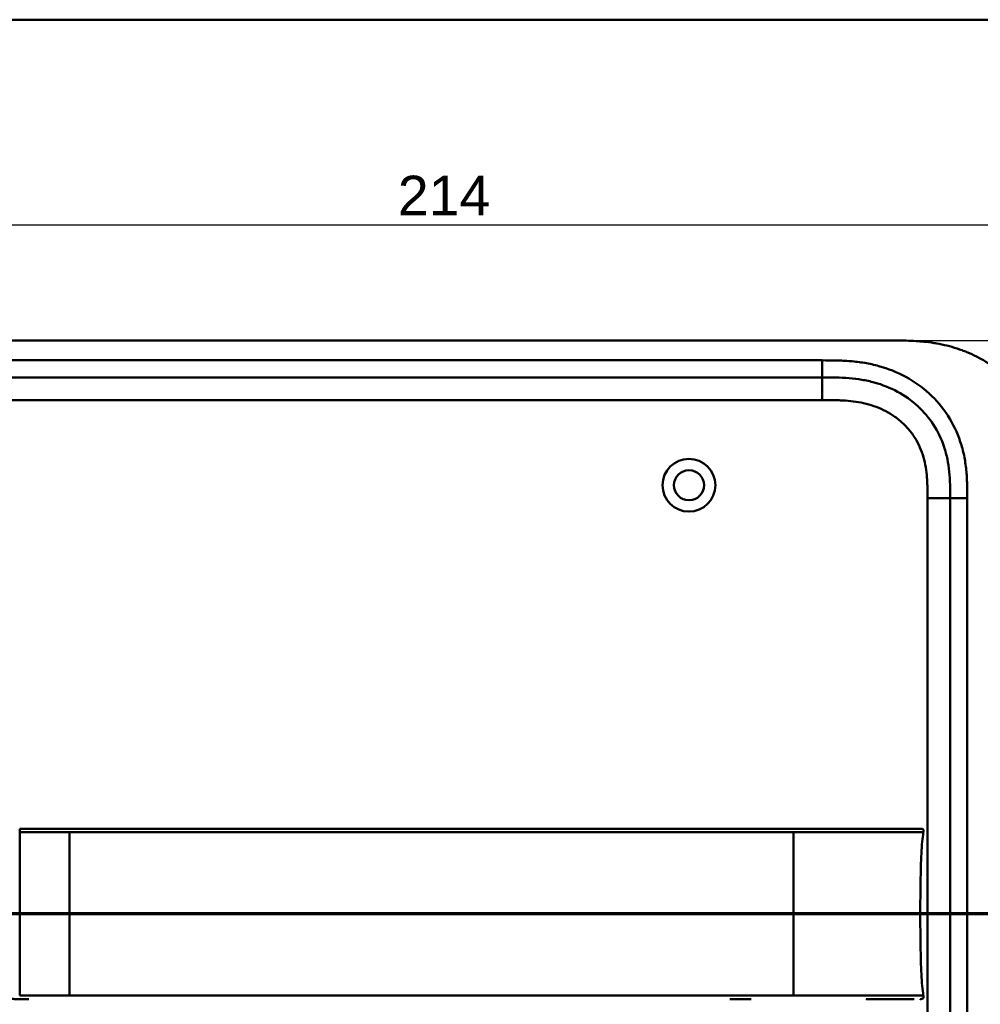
# Model space of a CAD drawing. Header units: millimetres. Extents: x 20 to 833, y 20 to 574.
# Tile 10 of 15: x 123 to 292, y 401 to 574. Entities that reach past the tile are written whole.
import ezdxf

# ---------------------------------------------------------------- set-up
doc = ezdxf.new("R2010")
doc.units = ezdxf.units.MM
doc.header["$LTSCALE"] = 2
for name, color, linetype, lineweight in [('Bemaßungen(DIN)', 7, 'Continuous', 25), ('Schnittansichtslinien(DIN)', 7, 'Continuous', 70), ('Sichtbare Kanten(DIN)', 7, 'Continuous', 50), ('Sichtbare tangentiale Kanten(DIN)', 7, 'Continuous', 50), ('Skizziergeometrie(DIN)', 7, 'Continuous', 50)]:
    doc.layers.add(name, color=color, linetype=linetype, lineweight=lineweight)
doc.styles.add('STANDARD-DIN~0', font='arial.ttf')
doc.dimstyles.new('CAD-LAN', dxfattribs={"dimscale": 2, "dimtxt": 3.5, "dimasz": 2.5, "dimexe": 3.175, "dimexo": 0, "dimgap": 0.8, "dimtad": 1, "dimrnd": 1e-08, "dimtxsty": 'STANDARD-DIN~0', "dimcen": 0.09, "dimdle": 10, "dimclrd": 250, "dimclre": 250, "dimclrt": 250, "dimadec": 0, "dimazin": 2, "dimtfac": 1, "dimtmove": 0, "dimatfit": 3, "dimfxl": 1, "dimtolj": 1, "dimtzin": 0, "dimlwd": 25, "dimlwe": 25, "dimarcsym": 0})

# ---------------------------------------------------------------- blocks, each defined once
blk = doc.blocks.new('Ränder Standardrahmen')
at = {"layer": 'Skizziergeometrie(DIN)', "flags": 128}
blk.add_lwpolyline([(10, 10), (10, 287), (410, 287), (410, 10), (10, 10)], dxfattribs=at)
blk = doc.blocks.new('*D21')
at = {"layer": 'Bemaßungen(DIN)', "color": 250, "linetype": 'Continuous', "lineweight": 25, "true_color": 0x3f3f3f, "transparency": 16777216}
for p, q in [((89.89, 490.72), (89.89, 544.24)), ((303.89, 490.72), (303.89, 544.24)), ((94.89, 537.89), (298.89, 537.89))]:
    blk.add_line(p, q, dxfattribs=at)
at = {"layer": 'Bemaßungen(DIN)', "color": 250, "linetype": 'Continuous', "true_color": 0x3f3f3f, "transparency": 16777216}
for points in [[(94.89, 538.73), (94.89, 537.06), (89.89, 537.89)], [(298.89, 538.73), (298.89, 537.06), (303.89, 537.89)]]:
    blk.add_solid(points, dxfattribs=at)
at = {"layer": 'Defpoints', "color": 0, "linetype": 'Continuous', "transparency": 16777216}
for p in [(303.89, 537.89), (89.89, 490.72), (303.89, 490.72)]:
    blk.add_point(p, dxfattribs=at)
at = {"layer": 'Bemaßungen(DIN)', "color": 250, "linetype": 'Continuous', "lineweight": 25, "true_color": 0x3f3f3f, "transparency": 16777216, "insert": (189.11, 546.52), "char_height": 7, "attachment_point": 1, "style": 'STANDARD-DIN~0'}
blk.add_mtext('\\A1;214', dxfattribs=at)
blk = doc.blocks.new('*D22')
at = {"layer": 'Bemaßungen(DIN)', "color": 250, "linetype": 'Continuous', "lineweight": 25, "true_color": 0x3f3f3f, "transparency": 16777216}
for p, q in [((276.85, 517.51), (354.55, 517.51)), ((348.2, 512.51), (348.2, 277.51)), ((276.85, 272.51), (354.55, 272.51))]:
    blk.add_line(p, q, dxfattribs=at)
at = {"layer": 'Bemaßungen(DIN)', "color": 250, "linetype": 'Continuous', "true_color": 0x3f3f3f, "transparency": 16777216}
for points in [[(347.37, 512.51), (349.03, 512.51), (348.2, 517.51)], [(347.37, 277.51), (349.03, 277.51), (348.2, 272.51)]]:
    blk.add_solid(points, dxfattribs=at)
at = {"layer": 'Defpoints', "color": 0, "linetype": 'Continuous', "transparency": 16777216}
for p in [(276.85, 517.51), (276.85, 272.51), (348.2, 272.51)]:
    blk.add_point(p, dxfattribs=at)
at = {"layer": 'Bemaßungen(DIN)', "color": 250, "linetype": 'Continuous', "lineweight": 25, "true_color": 0x3f3f3f, "transparency": 16777216, "insert": (339.45, 387.19), "char_height": 7, "attachment_point": 1, "rotation": 90, "style": 'STANDARD-DIN~0'}
blk.add_mtext('\\A1;245', dxfattribs=at)
blk = doc.blocks.new('2DTransSchnitt0')
at = {"layer": 'Schnittansichtslinien(DIN)', "linetype": 'Continuous'}
blk.add_line((166.737, 208.259), (23.894, 208.259), dxfattribs=at)

msp = doc.modelspace()

# ---------------------------------------------------------------- linework, layer by layer
at = {"layer": 'Sichtbare Kanten(DIN)'}
for p, q in [((276.849, 517.505), (117.926, 517.505)), ((263.849, 511.005), (118.926, 511.005)), ((286.388, 300.289), (286.388, 489.721)), ((122.597, 431.518), (122.532, 431.518)), ((251.35, 401.517), (247.604, 401.517))]:
    msp.add_line(p, q, dxfattribs=at)
for radius in [4.65, 2.65]:
    msp.add_circle((240.388, 492.005), radius, dxfattribs=at)
for points, knots in [([(303.888, 490.721), (303.888, 491.275), (303.887, 492.392), (303.854, 493.806), (303.777, 495.232), (303.673, 496.381), (303.478, 497.82), (303.264, 498.972), (302.915, 500.406), (302.569, 501.545), (302.049, 502.949), (301.562, 504.055), (300.863, 505.405), (300.234, 506.457), (299.362, 507.726), (298.599, 508.703), (297.566, 509.868), (296.681, 510.751), (295.507, 511.787), (294.517, 512.559), (293.225, 513.449), (292.151, 514.097), (290.766, 514.826), (289.628, 515.342), (288.177, 515.903), (286.997, 516.284), (285.508, 516.679), (284.307, 516.931), (282.803, 517.173), (281.6, 517.311), (280.102, 517.426), (278.613, 517.49), (277.434, 517.503), (276.849, 517.505)], [0.02325842, 0.02325842, 0.02325842, 0.02325842, 0.06395557, 0.10465272, 0.12500129, 0.16569844, 0.18604701, 0.22674416, 0.24709273, 0.28778988, 0.30813845, 0.3488356, 0.36918417, 0.40988132, 0.43022989, 0.47092704, 0.49127561, 0.53197276, 0.55232133, 0.59301848, 0.61336705, 0.6540642, 0.67441277, 0.71510992, 0.73545849, 0.77615564, 0.79650421, 0.83720136, 0.85754993, 0.89824708, 0.91859565, 0.9592928, 0.99998994, 0.99998994, 0.99998994, 0.99998994]), ([(286.388, 489.721), (286.388, 490.521), (286.386, 492.105), (286.255, 494.411), (285.926, 496.628), (285.178, 499.457), (283.619, 502.735), (280.789, 506.078), (277.205, 508.621), (273.771, 509.983), (270.853, 510.62), (268.588, 510.897), (266.251, 511.004), (264.655, 511.005), (263.849, 511.005)], [0, 0, 0, 0, 0.2435013, 0.4870027, 0.730504, 0.9740054, 1.4610081, 1.9480107, 2.4350134, 2.9220161, 3.1655175, 3.4090188, 3.6525201, 3.8960223, 3.8960223, 3.8960223, 3.8960223]), ([(271.616, 431.518), (271.186, 431.518), (270.746, 431.518), (270.296, 431.518), (267.765, 431.518), (265.024, 431.518), (262.283, 431.518), (260.034, 431.518), (257.763, 431.518), (255.493, 431.518), (245.389, 431.518), (235.24, 431.518), (225.117, 431.518), (208.209, 431.518), (191.283, 431.518), (174.37, 431.518), (165.914, 431.518), (157.454, 431.518), (148.996, 431.518), (144.768, 431.518), (140.54, 431.518), (136.311, 431.518), (133.647, 431.518), (130.97, 431.518), (128.324, 431.518), (126.769, 431.518), (125.236, 431.518), (123.689, 431.518), (123.327, 431.518), (122.969, 431.518), (122.597, 431.518)], [4.075659, 4.075659, 4.075659, 4.075659, 4.2235005, 4.2235005, 4.2235005, 5.0551855, 5.0551855, 5.0551855, 5.7376751, 5.7376751, 5.7376751, 8.7756456, 8.7756456, 8.7756456, 13.8502555, 13.8502555, 13.8502555, 16.3875605, 16.3875605, 16.3875605, 17.6562129, 17.6562129, 17.6562129, 18.4553381, 18.4553381, 18.4553381, 18.9248654, 18.9248654, 18.9248654, 19.0347624, 19.0347624, 19.0347624, 19.0347624]), ([(271.619, 431.518), (271.62, 431.518), (271.62, 431.518), (271.624, 431.518), (271.628, 431.518), (271.641, 431.518), (271.649, 431.518), (271.679, 431.518), (271.7, 431.518), (271.777, 431.518), (271.834, 431.518), (272.189, 431.518), (272.483, 431.518), (272.964, 431.518), (273.155, 431.518), (273.404, 431.518), (273.467, 431.518), (273.538, 431.518), (273.548, 431.518), (273.561, 431.518), (273.565, 431.518), (273.569, 431.518), (273.569, 431.518), (273.569, 431.518)], [0, 0, 0, 0, 0.00002188, 0.00002188, 0.00142247, 0.00142247, 0.00422365, 0.00422365, 0.01131415, 0.01131415, 0.03022242, 0.03022242, 0.13111569, 0.13111569, 0.19835963, 0.19835963, 0.22076967, 0.22076967, 0.22427114, 0.22427114, 0.22567173, 0.22567173, 0.22569362, 0.22569362, 0.22569362, 0.22569362]), ([(281.092, 431.518), (281.092, 431.518), (281.092, 431.518), (281.092, 431.518), (281.093, 431.517), (281.092, 431.517), (281.092, 431.518), (281.093, 431.52), (281.094, 431.518), (281.094, 431.517), (281.095, 431.517), (281.095, 431.518), (281.096, 431.519), (281.096, 431.519), (281.097, 431.517), (281.098, 431.518), (281.098, 431.518), (281.099, 431.518), (281.099, 431.518), (281.099, 431.518), (281.1, 431.518), (281.1, 431.518), (281.101, 431.518), (281.102, 431.518), (281.103, 431.518), (281.104, 431.518), (281.106, 431.518), (281.107, 431.518), (281.108, 431.518), (281.109, 431.518), (281.11, 431.518), (281.111, 431.518), (281.112, 431.518), (281.114, 431.518), (281.115, 431.518), (281.116, 431.518), (281.117, 431.518), (281.118, 431.518), (281.12, 431.518), (281.121, 431.518), (281.122, 431.518), (281.123, 431.518), (281.124, 431.518), (281.126, 431.518), (281.127, 431.518), (281.128, 431.518), (281.129, 431.518), (281.131, 431.518), (281.132, 431.518), (281.133, 431.518), (281.135, 431.518), (281.136, 431.518), (281.137, 431.518), (281.139, 431.518), (281.14, 431.518), (281.155, 431.518), (281.155, 431.518), (280.305, 431.518), (279.713, 431.518), (278.665, 431.518), (277.155, 431.518), (276.138, 431.518), (274.924, 431.518), (273.561, 431.518)], [0, 0, 0, 0, 0.0025183, 0.0025183, 0.0025183, 0.0949441, 0.0949441, 0.0949441, 0.1873699, 0.1873699, 0.1873699, 0.2797957, 0.2797957, 0.2797957, 0.3722215, 0.3722215, 0.3722215, 0.4184344, 0.4184344, 0.4184344, 0.4646473, 0.4646473, 0.4646473, 0.5570732, 0.5570732, 0.5570732, 0.649499, 0.649499, 0.649499, 0.7419248, 0.7419248, 0.7419248, 0.8343506, 0.8343506, 0.8343506, 0.9267764, 0.9267764, 0.9267764, 1.0192022, 1.0192022, 1.0192022, 1.111628, 1.111628, 1.111628, 1.2040539, 1.2040539, 1.2040539, 1.2964797, 1.2964797, 1.2964797, 1.3889055, 1.3889055, 1.3889055, 1.4813313, 1.4813313, 1.4813313, 2.5715522, 2.5715522, 2.5715522, 3.3314242, 3.3314242, 3.3314242, 3.8432408, 3.8432408, 3.8432408, 3.8432408]), ([(281.104, 431.518), (281.104, 431.518), (281.105, 431.518), (281.107, 431.518), (281.11, 431.518), (281.116, 431.518), (281.119, 431.518), (281.129, 431.518), (281.135, 431.518), (281.147, 431.518), (281.152, 431.518), (281.158, 431.518)], [0, 0, 0, 0, 0.0000178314, 0.0000178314, 0.0007794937, 0.0007794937, 0.0018252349, 0.0018252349, 0.0037615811, 0.0037615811, 0.0056120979, 0.0056120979, 0.0056120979, 0.0056120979]), ([(281.111, 431.518), (281.111, 431.518), (281.111, 431.518), (281.111, 431.518), (281.111, 431.518), (281.112, 431.518), (281.112, 431.518), (281.113, 431.518), (281.114, 431.518), (281.118, 431.518), (281.123, 431.518), (281.134, 431.518), (281.14, 431.518), (281.148, 431.518), (281.149, 431.518), (281.151, 431.518)], [0, 0, 0, 0, 0.0000222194, 0.0000222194, 0.0000666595, 0.0000666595, 0.0001555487, 0.0001555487, 0.000333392, 0.000333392, 0.0016342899, 0.0016342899, 0.0041648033, 0.0041648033, 0.0047801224, 0.0047801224, 0.0047801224, 0.0047801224]), ([(281.118, 431.518), (281.118, 431.518), (281.118, 431.518), (281.118, 431.518), (281.118, 431.518), (281.119, 431.518), (281.12, 431.518), (281.121, 431.518), (281.122, 431.518), (281.125, 431.518), (281.126, 431.518), (281.129, 431.518), (281.131, 431.518), (281.135, 431.518), (281.137, 431.518), (281.14, 431.518), (281.142, 431.518), (281.143, 431.518)], [0, 0, 0, 0, 0.0000111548, 0.0000111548, 0.0000825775, 0.0000825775, 0.0002255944, 0.0002255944, 0.0005124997, 0.0005124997, 0.0010879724, 0.0010879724, 0.0016605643, 0.0016605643, 0.0027915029, 0.0027915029, 0.0035733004, 0.0035733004, 0.0035733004, 0.0035733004]), ([(281.121, 416.517), (281.121, 420.354), (281.166, 424.168), (281.316, 427.117), (281.393, 428.619), (281.499, 429.901), (281.656, 430.907)], [0, 0, 0, 0, 0.30888536, 0.30888536, 0.30888536, 0.4662495, 0.4662495, 0.4662495, 0.4662495]), ([(281.143, 431.518), (281.143, 431.518), (281.143, 431.518), (281.144, 431.518), (281.144, 431.518), (281.144, 431.518), (281.145, 431.518), (281.145, 431.518), (281.146, 431.518), (281.149, 431.518), (281.151, 431.518), (281.155, 431.518), (281.157, 431.518), (281.163, 431.518), (281.165, 431.518), (281.178, 431.518), (281.182, 431.518), (281.188, 431.518), (281.191, 431.518), (281.197, 431.518), (281.2, 431.518), (281.21, 431.518), (281.218, 431.518), (281.241, 431.517), (281.256, 431.517), (281.333, 431.514), (281.395, 431.508), (281.484, 431.482), (281.513, 431.47), (281.567, 431.439), (281.592, 431.419), (281.632, 431.372), (281.648, 431.345), (281.671, 431.288), (281.678, 431.257), (281.686, 431.196), (281.687, 431.166), (281.684, 431.059), (281.672, 430.983), (281.66, 430.907)], [0, 0, 0, 0, 0.00028677, 0.00028677, 0.00085963, 0.00085963, 0.00200522, 0.00200522, 0.00429634, 0.00429634, 0.02262582, 0.02262582, 0.03179275, 0.03179275, 0.04109082, 0.04109082, 0.04341208, 0.04341208, 0.04456569, 0.04456569, 0.0457191, 0.0457191, 0.04803012, 0.04803012, 0.05262125, 0.05262125, 0.07113734, 0.07113734, 0.08037876, 0.08037876, 0.08967939, 0.08967939, 0.09896722, 0.09896722, 0.10819297, 0.10819297, 0.11738064, 0.11738064, 0.14030942, 0.14030942, 0.14030942, 0.14030942]), ([(281.121, 416.517), (281.121, 412.681), (281.166, 408.866), (281.316, 405.918), (281.393, 404.416), (281.499, 403.135), (281.656, 402.128)], [0, 0, 0, 0, 0.30889062, 0.30889062, 0.30889062, 0.46621578, 0.46621578, 0.46621578, 0.46621578]), ([(124.146, 401.517), (124.145, 401.517), (124.145, 401.517), (124.145, 401.517), (124.144, 401.517), (124.143, 401.517), (124.143, 401.517), (124.141, 401.517), (124.139, 401.517), (124.135, 401.517), (124.132, 401.517), (124.124, 401.517), (124.118, 401.517), (124.102, 401.517), (124.091, 401.517), (124.055, 401.517), (124.03, 401.517), (123.94, 401.517), (123.875, 401.517), (123.459, 401.517), (123.11, 401.517), (122.386, 401.517), (122.014, 401.518), (121.291, 401.521), (120.948, 401.524), (120.603, 401.527)], [0, 0, 0, 0, 0.00005223, 0.00005223, 0.00015665, 0.00015665, 0.0003655, 0.0003655, 0.0007832, 0.0007832, 0.00161859, 0.00161859, 0.00328937, 0.00328937, 0.00663094, 0.00663094, 0.01403004, 0.01403004, 0.03376103, 0.03376103, 0.1389984, 0.1389984, 0.25220566, 0.25220566, 0.35698351, 0.35698351, 0.35698351, 0.35698351]), ([(278.7, 401.517), (278.185, 401.517), (277.725, 401.517), (277.156, 401.517), (277.156, 401.517), (277.156, 401.517), (277.156, 401.517), (277.156, 401.517), (277.155, 401.517), (277.154, 401.517), (277.154, 401.517), (277.137, 401.517), (277.121, 401.517), (277.084, 401.517), (277.063, 401.517), (276.984, 401.517), (276.926, 401.517), (276.712, 401.517), (276.552, 401.517), (276.333, 401.517), (276.277, 401.517), (275.089, 401.517), (273.737, 401.517), (272.095, 401.517), (271.915, 401.517), (271.699, 401.517), (271.665, 401.517), (271.628, 401.517), (271.624, 401.517), (271.621, 401.517), (271.621, 401.517), (271.62, 401.517), (271.62, 401.517), (271.62, 401.517), (271.62, 401.517), (271.62, 401.517), (271.62, 401.517), (271.619, 401.517)], [0, 0, 0, 0, 0.2888434, 0.2888434, 0.2888555, 0.2888555, 0.2889037, 0.2889037, 0.2890003, 0.2890003, 0.2893864, 0.2893864, 0.2972061, 0.2972061, 0.3076323, 0.3076323, 0.3354365, 0.3354365, 0.409599, 0.409599, 0.4343137, 0.4343137, 0.9352187, 0.9352187, 0.9962242, 0.9962242, 1.0076608, 1.0076608, 1.008733, 1.008733, 1.0088295, 1.0088295, 1.0088778, 1.0088778, 1.0089019, 1.0089019, 1.008914, 1.008914, 1.008914, 1.008914]), ([(279.97, 401.517), (279.97, 401.517), (279.97, 401.517), (279.97, 401.517), (279.97, 401.517), (279.97, 401.517), (279.97, 401.517), (279.969, 401.517), (279.969, 401.517), (279.967, 401.517), (279.967, 401.517), (279.964, 401.517), (279.962, 401.517), (279.943, 401.517), (279.924, 401.517), (279.881, 401.517), (279.855, 401.517), (279.761, 401.517), (279.689, 401.517), (279.512, 401.517), (279.406, 401.517), (279.255, 401.517), (279.216, 401.517), (279.079, 401.517), (278.977, 401.517), (278.83, 401.517), (278.789, 401.517), (278.732, 401.517), (278.717, 401.517), (278.7, 401.517), (278.7, 401.517), (278.7, 401.517), (278.7, 401.517), (278.7, 401.517)], [0, 0, 0, 0, 0.00002838, 0.00002838, 0.00008514, 0.00008514, 0.00019867, 0.00019867, 0.00065277, 0.00065277, 0.00156097, 0.00156097, 0.00328513, 0.00328513, 0.02167639, 0.02167639, 0.04619826, 0.04619826, 0.11159781, 0.11159781, 0.1988087, 0.1988087, 0.22787204, 0.22787204, 0.30054295, 0.30054295, 0.32778981, 0.32778981, 0.33800712, 0.33800712, 0.33824659, 0.33824659, 0.33826078, 0.33826078, 0.33826078, 0.33826078]), ([(281.252, 401.518), (281.226, 401.517), (281.2, 401.516), (281.153, 401.516), (281.132, 401.516), (281.106, 401.516), (281.1, 401.516), (281.094, 401.516), (281.093, 401.516), (281.093, 401.516), (281.093, 401.516), (281.093, 401.516)], [0.159826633, 0.159826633, 0.159826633, 0.159826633, 0.167747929, 0.167747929, 0.174016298, 0.174016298, 0.175896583, 0.175896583, 0.175984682, 0.175984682, 0.176039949, 0.176039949, 0.176039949, 0.176039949]), ([(281.158, 401.517), (281.154, 401.517), (281.15, 401.517), (281.133, 401.517), (281.119, 401.517), (281.105, 401.517), (281.105, 401.517), (281.104, 401.517), (281.104, 401.517), (281.104, 401.517), (281.104, 401.517), (281.104, 401.517)], [0.1063680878, 0.1063680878, 0.1063680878, 0.1063680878, 0.1076624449, 0.1076624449, 0.1118780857, 0.1118780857, 0.1119328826, 0.1119328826, 0.1119534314, 0.1119534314, 0.1119649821, 0.1119649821, 0.1119649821, 0.1119649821]), ([(281.15, 401.517), (281.145, 401.517), (281.138, 401.517), (281.129, 401.517), (281.126, 401.517), (281.121, 401.517), (281.118, 401.517), (281.114, 401.517), (281.113, 401.517), (281.112, 401.517), (281.112, 401.517), (281.111, 401.517), (281.111, 401.517), (281.111, 401.517), (281.111, 401.517), (281.111, 401.517)], [0.0954974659, 0.0954974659, 0.0954974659, 0.0954974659, 0.0980683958, 0.0980683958, 0.0989366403, 0.0989366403, 0.0997885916, 0.0997885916, 0.1001419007, 0.1001419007, 0.1002300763, 0.1002300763, 0.1002741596, 0.1002741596, 0.1002851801, 0.1002851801, 0.1002851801, 0.1002851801]), ([(281.66, 402.128), (281.676, 402.026), (281.695, 401.921), (281.68, 401.791), (281.675, 401.765), (281.66, 401.719), (281.652, 401.699), (281.631, 401.663), (281.618, 401.646), (281.589, 401.616), (281.573, 401.602), (281.521, 401.567), (281.481, 401.551), (281.4, 401.531), (281.358, 401.525), (281.298, 401.52), (281.279, 401.519), (281.246, 401.518), (281.232, 401.518), (281.213, 401.518), (281.208, 401.518), (281.199, 401.517), (281.194, 401.517), (281.187, 401.517), (281.184, 401.517), (281.171, 401.517), (281.168, 401.517), (281.159, 401.517), (281.157, 401.517), (281.151, 401.517), (281.149, 401.517), (281.146, 401.517), (281.145, 401.517), (281.144, 401.517), (281.144, 401.517), (281.143, 401.517), (281.143, 401.517), (281.143, 401.517), (281.143, 401.517), (281.143, 401.517)], [0, 0, 0, 0, 0.0311277, 0.0311277, 0.03911556, 0.03911556, 0.04551701, 0.04551701, 0.05176502, 0.05176502, 0.05801202, 0.05801202, 0.07063282, 0.07063282, 0.08310355, 0.08310355, 0.08876398, 0.08876398, 0.09302208, 0.09302208, 0.0945824, 0.0945824, 0.09615429, 0.09615429, 0.09772199, 0.09772199, 0.10409523, 0.10409523, 0.11652864, 0.11652864, 0.13514677, 0.13514677, 0.13863752, 0.13863752, 0.14018957, 0.14018957, 0.14028666, 0.14028666, 0.14033604, 0.14033604, 0.14033604, 0.14033604])]:
    msp.add_open_spline(points, degree=3, knots=knots, dxfattribs=at)
for points in [[(281.092, 431.519), (281.093, 431.519), (281.094, 431.519), (281.096, 431.519)], [(281.092, 431.518), (281.092, 431.518), (281.092, 431.518), (281.092, 431.518)], [(281.096, 431.519), (281.117, 431.518), (281.139, 431.518), (281.162, 431.518)]]:
    msp.add_open_spline(points, degree=3, dxfattribs=at)
msp.add_rational_spline([(281.656, 402.128), (281.656, 402.128), (281.656, 402.128), (281.656, 402.128), (281.659, 402.128), (281.66, 402.128), (281.66, 402.128)], [1, 1, 1, 1, 1.08010131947, 1.12345282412, 1.13005451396], degree=3, knots=[0, 0, 0, 0, 0.00567163, 0.00567163, 0.00567163, 0.11634156, 0.11634156, 0.11634156, 0.11634156], dxfattribs=at)
at = {"layer": 'Sichtbare tangentiale Kanten(DIN)'}
for p, q in [((118.926, 514.005), (263.849, 514.005)), ((263.849, 511.005), (263.849, 514.005)), ((263.85, 507.005), (263.85, 511.005)), ((263.85, 507.005), (118.926, 507.005)), ((282.388, 300.289), (282.388, 489.721)), ((282.388, 489.721), (286.388, 489.721)), ((289.388, 489.721), (286.388, 489.721)), ((289.388, 489.721), (289.388, 300.289)), ((122.538, 430.907), (122.531, 430.907)), ((131.32, 416.517), (258.793, 416.517))]:
    msp.add_line(p, q, dxfattribs=at)
for points, knots in [([(263.849, 514.005), (264.655, 514.005), (266.302, 514.004), (268.825, 513.89), (271.348, 513.584), (274.664, 512.861), (278.643, 511.287), (282.834, 508.315), (286.167, 504.383), (288.005, 500.514), (288.872, 497.225), (289.246, 494.701), (289.387, 492.168), (289.388, 490.521), (289.388, 489.721)], [0, 0, 0, 0, 0.2435028, 0.4870041, 0.7305055, 0.9740068, 1.4610095, 1.9480122, 2.4350149, 2.9220176, 3.1655189, 3.4090202, 3.6525216, 3.8960229, 3.8960229, 3.8960229, 3.8960229]), ([(282.388, 489.721), (282.388, 489.956), (282.388, 490.191), (282.387, 490.427), (282.387, 490.571), (282.386, 490.714), (282.385, 490.858), (282.384, 490.93), (282.384, 491.002), (282.383, 491.074), (282.382, 491.217), (282.38, 491.361), (282.377, 491.505), (282.376, 491.581), (282.374, 491.657), (282.373, 491.733), (282.371, 491.809), (282.369, 491.886), (282.367, 491.962), (282.362, 492.114), (282.357, 492.266), (282.351, 492.424), (282.338, 492.733), (282.322, 493.027), (282.3, 493.331), (282.3, 493.339), (282.299, 493.346), (282.298, 493.354), (282.253, 493.971), (282.187, 494.56), (282.09, 495.149), (282.089, 495.158), (282.088, 495.167), (282.086, 495.176), (281.988, 495.769), (281.859, 496.356), (281.693, 496.934), (281.692, 496.939), (281.691, 496.943), (281.689, 496.947), (281.52, 497.535), (281.31, 498.118), (281.063, 498.678), (280.814, 499.242), (280.521, 499.796), (280.192, 500.321), (279.861, 500.849), (279.488, 501.357), (279.083, 501.831), (278.678, 502.307), (278.234, 502.758), (277.764, 503.172), (277.297, 503.585), (276.798, 503.966), (276.277, 504.311), (275.757, 504.656), (275.212, 504.966), (274.653, 505.239), (274.094, 505.511), (273.513, 505.75), (272.927, 505.951), (272.924, 505.952), (272.92, 505.953), (272.917, 505.955), (272.337, 506.153), (271.741, 506.319), (271.142, 506.453), (271.136, 506.454), (271.131, 506.455), (271.126, 506.457), (270.536, 506.588), (269.944, 506.689), (269.344, 506.766), (269.334, 506.768), (269.325, 506.769), (269.316, 506.77), (268.723, 506.846), (268.135, 506.897), (267.517, 506.934), (267.51, 506.934), (267.503, 506.934), (267.495, 506.935), (267.19, 506.952), (266.896, 506.965), (266.594, 506.975), (266.284, 506.985), (265.976, 506.992), (265.668, 506.996), (265.06, 507.005), (264.454, 507.005), (263.85, 507.005)], [0, 0, 0, 0, 0.0706021, 0.0706021, 0.0706021, 0.1137345, 0.1137345, 0.1137345, 0.1353008, 0.1353008, 0.1353008, 0.1784332, 0.1784332, 0.1784332, 0.2012935, 0.2012935, 0.2012935, 0.2241537, 0.2241537, 0.2241537, 0.2698741, 0.2698741, 0.2698741, 0.3591194, 0.3591194, 0.3591194, 0.3613149, 0.3613149, 0.3613149, 0.5416681, 0.5416681, 0.5416681, 0.544386, 0.544386, 0.544386, 0.7261845, 0.7261845, 0.7261845, 0.7275109, 0.7275109, 0.7275109, 0.9125996, 0.9125996, 0.9125996, 1.0994646, 1.0994646, 1.0994646, 1.2874424, 1.2874424, 1.2874424, 1.4758528, 1.4758528, 1.4758528, 1.6636517, 1.6636517, 1.6636517, 1.8511233, 1.8511233, 1.8511233, 2.0385317, 2.0385317, 2.0385317, 2.0396163, 2.0396163, 2.0396163, 2.2247423, 2.2247423, 2.2247423, 2.2263922, 2.2263922, 2.2263922, 2.408543, 2.408543, 2.408543, 2.4113526, 2.4113526, 2.4113526, 2.5914161, 2.5914161, 2.5914161, 2.5935787, 2.5935787, 2.5935787, 2.6828378, 2.6828378, 2.6828378, 2.7746209, 2.7746209, 2.7746209, 2.9561272, 2.9561272, 2.9561272, 2.9561272]), ([(122.597, 431.518), (122.567, 431.518), (122.543, 431.468), (122.537, 431.28), (122.534, 431.179), (122.536, 431.049), (122.538, 430.907)], [0, 0, 0, 0, 0.6504188, 0.6504188, 0.6504188, 1, 1, 1, 1]), ([(131.32, 430.907), (131.155, 430.907), (130.989, 430.907), (130.824, 430.907), (130.622, 430.907), (130.42, 430.907), (130.199, 430.907), (129.8, 430.907), (129.453, 430.907), (129.115, 430.907), (129.088, 430.907), (129.057, 430.907), (129.025, 430.907), (128.67, 430.907), (128.339, 430.907), (128.002, 430.907), (127.638, 430.907), (127.278, 430.907), (126.915, 430.907), (126.553, 430.907), (126.192, 430.907), (125.837, 430.907), (125.732, 430.907), (125.625, 430.907), (125.517, 430.907), (125.256, 430.907), (124.999, 430.907), (124.739, 430.907), (124.369, 430.907), (124.003, 430.907), (123.636, 430.907), (123.267, 430.907), (122.9, 430.907), (122.538, 430.907)], [0, 0, 0, 0, 0.04936867, 0.04936867, 0.04936867, 0.11014179, 0.11014179, 0.11014179, 0.22014326, 0.22014326, 0.22014326, 0.2290985, 0.2290985, 0.2290985, 0.32998918, 0.32998918, 0.32998918, 0.4391613, 0.4391613, 0.4391613, 0.54803878, 0.54803878, 0.54803878, 0.58009837, 0.58009837, 0.58009837, 0.65768707, 0.65768707, 0.65768707, 0.76818131, 0.76818131, 0.76818131, 0.87925552, 0.87925552, 0.87925552, 0.87925552]), ([(226.926, 430.907), (208.347, 430.907), (189.752, 430.907), (171.177, 430.907), (159.043, 430.907), (146.909, 430.907), (134.775, 430.907), (133.623, 430.907), (132.471, 430.907), (131.32, 430.907)], [3.1867877, 3.1867877, 3.1867877, 3.1867877, 8.7605377, 8.7605377, 8.7605377, 12.4019194, 12.4019194, 12.4019194, 12.7474629, 12.7474629, 12.7474629, 12.7474629]), ([(258.793, 430.907), (257.465, 430.907), (256.137, 430.907), (254.809, 430.907), (254.26, 430.907), (253.71, 430.907), (253.161, 430.907), (252.384, 430.907), (251.607, 430.907), (250.829, 430.907), (250.418, 430.907), (250.007, 430.907), (249.596, 430.907), (248.679, 430.907), (247.762, 430.907), (246.845, 430.907), (240.205, 430.907), (233.565, 430.907), (226.926, 430.907)], [0, 0, 0, 0, 0.3984127, 0.3984127, 0.3984127, 0.5574675, 0.5574675, 0.5574675, 0.7963662, 0.7963662, 0.7963662, 0.9134321, 0.9134321, 0.9134321, 1.1948615, 1.1948615, 1.1948615, 3.1867877, 3.1867877, 3.1867877, 3.1867877]), ([(122.531, 416.517), (123.885, 416.517), (125.267, 416.517), (126.827, 416.517), (128.387, 416.517), (129.854, 416.517), (131.32, 416.517)], [0, 0, 0, 0, 0.44038321, 0.44038321, 0.44038321, 0.88076642, 0.88076642, 0.88076642, 0.88076642]), ([(258.793, 416.517), (259.863, 416.517), (260.934, 416.517), (262.075, 416.517), (263.217, 416.517), (264.22, 416.517), (265.083, 416.517), (266.81, 416.517), (268.215, 416.517), (269.538, 416.517), (274.83, 416.517), (278.452, 416.517), (280.066, 416.517), (280.469, 416.517), (280.752, 416.517), (280.927, 416.517), (281.014, 416.517), (281.076, 416.517), (281.105, 416.517), (281.133, 416.517), (281.126, 416.517), (281.121, 416.517)], [0, 0, 0, 0, 0.2406476, 0.2406476, 0.2406476, 0.4812952, 0.4812952, 0.4812952, 0.9625904, 0.9625904, 0.9625904, 2.8877711, 2.8877711, 2.8877711, 3.3690663, 3.3690663, 3.3690663, 3.6097139, 3.6097139, 3.6097139, 3.8503615, 3.8503615, 3.8503615, 3.8503615]), ([(131.32, 402.128), (131.15, 402.128), (130.98, 402.128), (130.811, 402.128), (130.613, 402.128), (130.415, 402.128), (130.199, 402.128), (129.799, 402.128), (129.452, 402.128), (129.113, 402.128), (129.08, 402.128), (129.044, 402.128), (129.006, 402.128), (128.657, 402.128), (128.331, 402.128), (128, 402.128), (127.635, 402.128), (127.274, 402.128), (126.91, 402.128), (126.548, 402.128), (126.187, 402.128), (125.83, 402.128), (125.692, 402.128), (125.551, 402.128), (125.41, 402.128), (125.184, 402.128), (124.961, 402.128), (124.735, 402.128), (124.364, 402.128), (123.997, 402.128), (123.626, 402.128), (123.264, 402.128), (122.899, 402.128), (122.548, 402.128), (122.538, 402.128), (122.535, 402.128), (122.531, 402.128)], [0, 0, 0, 0, 0.05078067, 0.05078067, 0.05078067, 0.1102021, 0.1102021, 0.1102021, 0.2202767, 0.2202767, 0.2202767, 0.23095286, 0.23095286, 0.23095286, 0.33022951, 0.33022951, 0.33022951, 0.4395805, 0.4395805, 0.4395805, 0.54854182, 0.54854182, 0.54854182, 0.59063446, 0.59063446, 0.59063446, 0.6580998, 0.6580998, 0.6580998, 0.76890548, 0.76890548, 0.76890548, 0.8770848, 0.8770848, 0.8770848, 0.87997457, 0.87997457, 0.87997457, 0.87997457]), ([(226.925, 402.128), (200.368, 402.128), (173.811, 402.128), (147.253, 402.128), (145.875, 402.128), (144.497, 402.128), (143.119, 402.128), (141.842, 402.128), (140.564, 402.128), (139.287, 402.128), (136.631, 402.128), (133.975, 402.128), (131.32, 402.128)], [3.18679, 3.18679, 3.18679, 3.18679, 11.1540994, 11.1540994, 11.1540994, 11.5711487, 11.5711487, 11.5711487, 11.9507559, 11.9507559, 11.9507559, 12.7474629, 12.7474629, 12.7474629, 12.7474629]), ([(258.793, 402.128), (257.465, 402.128), (256.137, 402.128), (254.809, 402.128), (254.257, 402.128), (253.705, 402.128), (253.153, 402.128), (252.378, 402.128), (251.604, 402.128), (250.83, 402.128), (250.417, 402.128), (250.005, 402.128), (249.593, 402.128), (248.677, 402.128), (247.761, 402.128), (246.845, 402.128), (240.205, 402.128), (233.565, 402.129), (226.925, 402.128)], [0, 0, 0, 0, 0.3984119, 0.3984119, 0.3984119, 0.558361, 0.558361, 0.558361, 0.7963648, 0.7963648, 0.7963648, 0.9137852, 0.9137852, 0.9137852, 1.1948602, 1.1948602, 1.1948602, 3.18679, 3.18679, 3.18679, 3.18679])]:
    msp.add_open_spline(points, degree=3, knots=knots, dxfattribs=at)
for points, degree in [([(122.531, 416.518), (122.531, 419.993), (122.531, 423.467), (122.531, 426.617), (122.531, 429.118), (122.531, 430.907)], 5), ([(131.32, 430.907), (131.32, 429.118), (131.32, 426.617), (131.32, 423.467), (131.32, 419.993), (131.32, 416.518)], 5), ([(258.793, 430.907), (258.793, 429.118), (258.793, 426.617), (258.793, 423.467), (258.793, 419.992), (258.793, 416.517)], 5), ([(117.627, 416.517), (119.141, 416.517), (120.751, 416.517), (122.531, 416.517)], 3), ([(122.531, 416.517), (122.531, 413.043), (122.531, 409.568), (122.531, 406.418), (122.531, 403.917), (122.531, 402.128)], 5), ([(131.32, 402.128), (131.32, 403.918), (131.32, 406.418), (131.32, 409.568), (131.32, 413.043), (131.32, 416.517)], 5), ([(258.793, 402.128), (258.793, 403.918), (258.793, 406.418), (258.793, 409.568), (258.793, 413.043), (258.793, 416.517)], 5)]:
    msp.add_open_spline(points, degree=degree, dxfattribs=at)
for points, weights, knots in [([(281.66, 430.907), (281.66, 430.907), (281.659, 430.907), (281.655, 430.907), (281.647, 430.907), (281.626, 430.907), (281.591, 430.907), (281.539, 430.907), (281.454, 430.907), (281.334, 430.907), (281.253, 430.907), (281.156, 430.908), (281.042, 430.908), (280.701, 430.908), (280.203, 430.909), (279.544, 430.909), (279.19, 430.909), (278.788, 430.91), (278.341, 430.91), (277.887, 430.91), (277.387, 430.91), (276.842, 430.91), (276.769, 430.91), (276.694, 430.91), (276.619, 430.91), (276.139, 430.91), (275.626, 430.91), (275.082, 430.91), (274.455, 430.91), (273.789, 430.91), (273.084, 430.909), (272.387, 430.909), (271.653, 430.909), (270.882, 430.909), (270.137, 430.908), (269.358, 430.908), (268.541, 430.908), (268.259, 430.908), (267.972, 430.908), (267.681, 430.908), (267.568, 430.908), (267.454, 430.908), (267.34, 430.908), (266.946, 430.908), (266.542, 430.908), (266.127, 430.907), (265.732, 430.907), (265.326, 430.907), (264.906, 430.907), (264.512, 430.907), (264.105, 430.907), (263.682, 430.907), (263.291, 430.907), (262.884, 430.907), (262.456, 430.907), (262.072, 430.907), (261.666, 430.907), (261.23, 430.907), (260.864, 430.907), (260.463, 430.907), (260.006, 430.907), (259.713, 430.907), (259.373, 430.907), (258.793, 430.907)], [1.13005371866, 1.13784194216, 1.09449070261, 1, 1.01564352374, 1.01564352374, 1, 1.00924441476, 1.00924441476, 1, 1.00150609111, 1.00150609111, 1, 1.00280370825, 1.00280370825, 1, 0.999526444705, 0.999526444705, 1, 0.999153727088, 0.999153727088, 1, 0.999983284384, 0.999983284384, 1, 0.999331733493, 0.999331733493, 1, 0.999344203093, 0.999344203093, 1, 0.999922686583, 0.999922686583, 1, 1.00094812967, 1.00094812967, 1, 1.00026108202, 1.00026108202, 1, 1.00005099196, 1.00005099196, 1, 1.00084821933, 1.00084821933, 1, 1.00131563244, 1.00131563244, 1, 1.00209471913, 1.00209471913, 1, 1.00365509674, 1.00365509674, 1, 1.00586622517, 1.00586622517, 1, 1.01725442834, 1.01725442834, 1, 1.18725223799, 1.18725223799, 1], [0.116341, 0.116341, 0.116341, 0.116341, 0.2468922, 0.2468922, 0.2468922, 0.4853665, 0.4853665, 0.4853665, 0.7797367, 0.7797367, 0.7797367, 0.9644969, 0.9644969, 0.9644969, 1.4628301, 1.4628301, 1.4628301, 1.7145451, 1.7145451, 1.7145451, 1.9637733, 1.9637733, 1.9637733, 1.9970018, 1.9970018, 1.9970018, 2.2097713, 2.2097713, 2.2097713, 2.4552194, 2.4552194, 2.4552194, 2.7022438, 2.7022438, 2.7022438, 2.9498539, 2.9498539, 2.9498539, 3.0386311, 3.0386311, 3.0386311, 3.0733288, 3.0733288, 3.0733288, 3.1966231, 3.1966231, 3.1966231, 3.3197709, 3.3197709, 3.3197709, 3.4427542, 3.4427542, 3.4427542, 3.5655525, 3.5655525, 3.5655525, 3.688193, 3.688193, 3.688193, 3.8106673, 3.8106673, 3.8106673, 3.931916, 3.931916, 3.931916, 3.931916]), ([(281.66, 402.128), (281.66, 402.128), (281.659, 402.128), (281.655, 402.128), (281.647, 402.128), (281.626, 402.128), (281.591, 402.128), (281.539, 402.128), (281.454, 402.128), (281.334, 402.128), (281.253, 402.128), (281.156, 402.128), (281.042, 402.128), (280.701, 402.127), (280.203, 402.127), (279.544, 402.126), (279.189, 402.126), (278.788, 402.126), (278.341, 402.126), (277.887, 402.125), (277.387, 402.125), (276.842, 402.125), (276.769, 402.125), (276.694, 402.125), (276.619, 402.125), (276.139, 402.125), (275.626, 402.125), (275.082, 402.125), (274.455, 402.125), (273.789, 402.126), (273.084, 402.126), (272.387, 402.126), (271.653, 402.126), (270.882, 402.127), (270.137, 402.127), (269.358, 402.127), (268.541, 402.127), (268.26, 402.127), (267.974, 402.127), (267.683, 402.128), (267.57, 402.128), (267.455, 402.128), (267.34, 402.128), (266.946, 402.128), (266.542, 402.128), (266.127, 402.128), (265.732, 402.128), (265.325, 402.128), (264.906, 402.128), (264.512, 402.128), (264.105, 402.128), (263.682, 402.128), (263.291, 402.128), (262.884, 402.128), (262.456, 402.128), (262.072, 402.128), (261.666, 402.128), (261.23, 402.128), (260.864, 402.128), (260.463, 402.128), (260.006, 402.128), (259.713, 402.128), (259.373, 402.128), (258.793, 402.128)], [1.13005451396, 1.13784212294, 1.09449061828, 1, 1.01564349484, 1.01564349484, 1, 1.00925616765, 1.00925616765, 1, 1.00150118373, 1.00150118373, 1, 1.00280379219, 1.00280379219, 1, 0.999526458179, 0.999526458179, 1, 0.99915374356, 0.99915374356, 1, 0.9999832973, 0.9999832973, 1, 0.99933166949, 0.99933166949, 1, 0.999344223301, 0.999344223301, 1, 0.999922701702, 0.999922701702, 1, 1.00094814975, 1.00094814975, 1, 1.00025925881, 1.00025925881, 1, 1.0000518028, 1.0000518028, 1, 1.00084824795, 1.00084824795, 1, 1.00131558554, 1.00131558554, 1, 1.00209490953, 1.00209490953, 1, 1.00365462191, 1.00365462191, 1, 1.00586740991, 1.00586740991, 1, 1.01725389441, 1.01725389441, 1, 1.18722739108, 1.18722739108, 1], [0.1163416, 0.1163416, 0.1163416, 0.1163416, 0.2468921, 0.2468921, 0.2468921, 0.4853656, 0.4853656, 0.4853656, 0.7799914, 0.7799914, 0.7799914, 0.9644924, 0.9644924, 0.9644924, 1.4628246, 1.4628246, 1.4628246, 1.7145394, 1.7145394, 1.7145394, 1.9637666, 1.9637666, 1.9637666, 1.9969824, 1.9969824, 1.9969824, 2.209763, 2.209763, 2.209763, 2.4552095, 2.4552095, 2.4552095, 2.7022329, 2.7022329, 2.7022329, 2.9498421, 2.9498421, 2.9498421, 3.0383348, 3.0383348, 3.0383348, 3.0733169, 3.0733169, 3.0733169, 3.1966109, 3.1966109, 3.1966109, 3.3197585, 3.3197585, 3.3197585, 3.4427414, 3.4427414, 3.4427414, 3.5655395, 3.5655395, 3.5655395, 3.6881793, 3.6881793, 3.6881793, 3.8106534, 3.8106534, 3.8106534, 3.9319007, 3.9319007, 3.9319007, 3.9319007])]:
    msp.add_rational_spline(points, weights, degree=3, knots=knots, dxfattribs=at)

# ---------------------------------------------------------------- block references
at = {"xscale": 2, "yscale": 2, "zscale": 2}
msp.add_blockref('Ränder Standardrahmen', (0, 0), dxfattribs=at)
at = {"layer": 'Schnittansichtslinien(DIN)', "xscale": 2, "yscale": 2, "zscale": 2}
msp.add_blockref('2DTransSchnitt0', (0, 0), dxfattribs=at)

# ---------------------------------------------------------------- dimensions: what is measured, and where the dimension line sits
at = {"layer": 'Bemaßungen(DIN)', "color": 250, "linetype": 'Continuous', "lineweight": 25, "true_color": 0x3f3f3f}
for base, p1, p2, angle, picture, middle in [((303.888, 537.893), (89.888, 490.721), (303.888, 490.721), 180, '*D21', (196.888, 537.893)), ((348.2, 272.505), (276.849, 517.505), (276.849, 272.505), 90, '*D22', (348.2, 395.005))]:
    dim = msp.add_linear_dim(base=base, p1=p1, p2=p2, angle=angle, dimstyle='CAD-LAN', override={"dimgap": 0.8, "dimdec": 2, "dimtol": 0, "dimlim": 0, "dimtp": 0, "dimtm": 0, "dimtdec": 2, "dimtofl": 0, "dimatfit": 1}, dxfattribs=at)
    dim.commit()
    dim.dimension.update_dxf_attribs({"geometry": picture, "text_midpoint": middle, "dimtype": 160})

doc.saveas('drawing.dxf')
